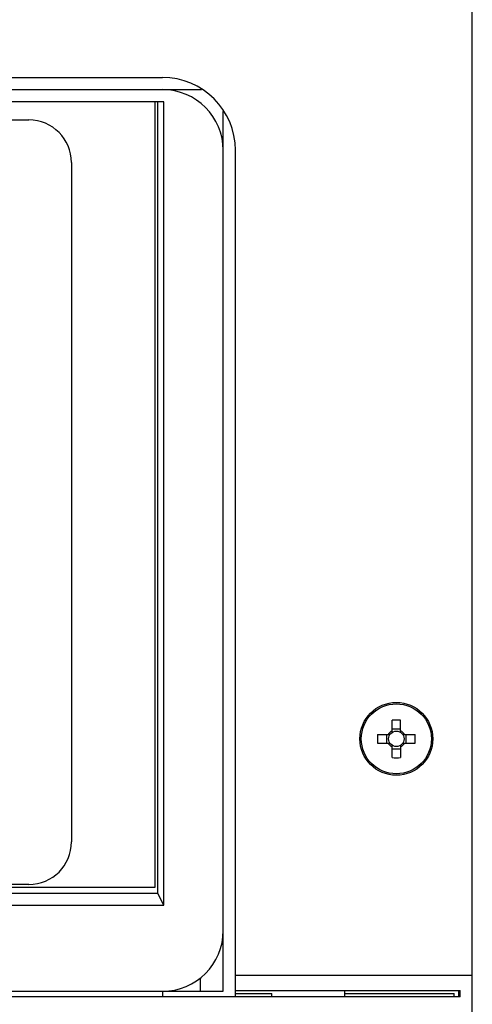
# Model space of a CAD drawing. Header units: millimetres. Extents: x 196 to 794, y 103 to 1299.
# Tile 7 of 9: x 714 to 789, y 650 to 812. Entities that reach past the tile are written whole.
import ezdxf

# ---------------------------------------------------------------- set-up
doc = ezdxf.new("R2010")
doc.units = ezdxf.units.MM
doc.header["$LTSCALE"] = 90.945372
doc.layers.get('0').update_dxf_attribs({"linetype": 'CONTINUOUS'})

msp = doc.modelspace()

# ---------------------------------------------------------------- linework, layer by layer
at = {"color": 7, "linetype": 'CONTINUOUS'}
for p, q in [((788.95, 103.32), (788.95, 1032.32)), ((627.95, 802.32), (737.95, 802.32)), ((621.56, 800.32), (744.35, 800.32)), ((738.15, 798.32), (627.76, 798.32)), ((736.7, 798.32), (736.7, 668.82)), ((737.19, 667.83), (737.19, 798.32)), ((738.15, 665.91), (738.15, 798.32)), ((649.95, 795.32), (715.95, 795.32)), ((747.95, 651.72), (747.95, 796.71)), ((749.95, 650.82), (749.95, 790.32)), ((722.95, 788.32), (722.95, 676.32)), ((775.74, 694.38), (775.74, 696.41)), ((777.16, 694.38), (777.16, 696.41)), ((777.16, 694.94), (775.74, 694.94)), ((773.36, 694.03), (775.39, 694.03)), ((774.83, 694.03), (774.83, 692.61)), ((777.52, 694.03), (779.55, 694.03)), ((778.08, 692.61), (778.08, 694.03)), ((773.36, 692.61), (775.39, 692.61)), ((775.74, 690.22), (775.74, 692.25)), ((775.74, 691.69), (777.16, 691.69)), ((777.16, 692.25), (777.16, 690.22)), ((777.52, 692.61), (779.55, 692.61)), ((736.7, 668.82), (629.2, 668.82)), ((715.95, 669.32), (649.95, 669.32)), ((737.19, 667.83), (628.71, 667.83)), ((738.15, 665.91), (737.19, 667.83)), ((627.76, 665.91), (738.15, 665.91)), ((788.95, 654.32), (749.95, 654.32)), ((744.15, 653.87), (744.15, 651.72)), ((786.95, 650.82), (205.95, 650.82)), ((617.95, 651.72), (747.95, 651.72)), ((737.95, 651.72), (737.95, 650.82)), ((749.95, 651.82), (786.95, 651.82)), ((749.95, 651.32), (755.95, 651.32)), ((755.95, 650.82), (755.95, 651.32)), ((767.95, 650.82), (767.95, 651.82)), ((767.95, 651.32), (785.95, 651.32)), ((785.95, 650.82), (785.95, 651.32)), ((786.67, 651.82), (786.67, 650.82)), ((786.95, 650.82), (786.95, 651.82))]:
    msp.add_line(p, q, dxfattribs=at)
for radius in [6, 5.77, 1.28]:
    msp.add_circle((776.45, 693.32), radius, dxfattribs=at)
for centre, radius, start, end in [((737.95, 790.32), 12, 0, 90), ((737.95, 790.32), 10, 0, 90), ((715.95, 788.32), 7, 0, 90), ((776.45, 674.29), 22.13, 88.1615, 91.8385), ((776.45, 693.32), 1.51, 117.9596, 152.0413), ((776.45, 693.32), 1.51, 27.9596, 62.0404), ((795.48, 693.32), 22.13, 178.162, 180.0009), ((795.48, 693.32), 22.13, 179.9991, 181.838), ((757.43, 693.32), 22.13, 359.9991, 1.838), ((757.43, 693.32), 22.13, 358.162, 0.0009), ((776.45, 693.32), 1.51, 207.9596, 242.0404), ((776.45, 693.32), 1.51, 297.9596, 332.0404), ((776.45, 712.34), 22.13, 268.1615, 271.8385), ((715.95, 676.32), 7, 270, 360), ((737.95, 661.72), 10, 270, 360)]:
    msp.add_arc(centre, radius, start, end, dxfattribs=at)

doc.saveas('drawing.dxf')
